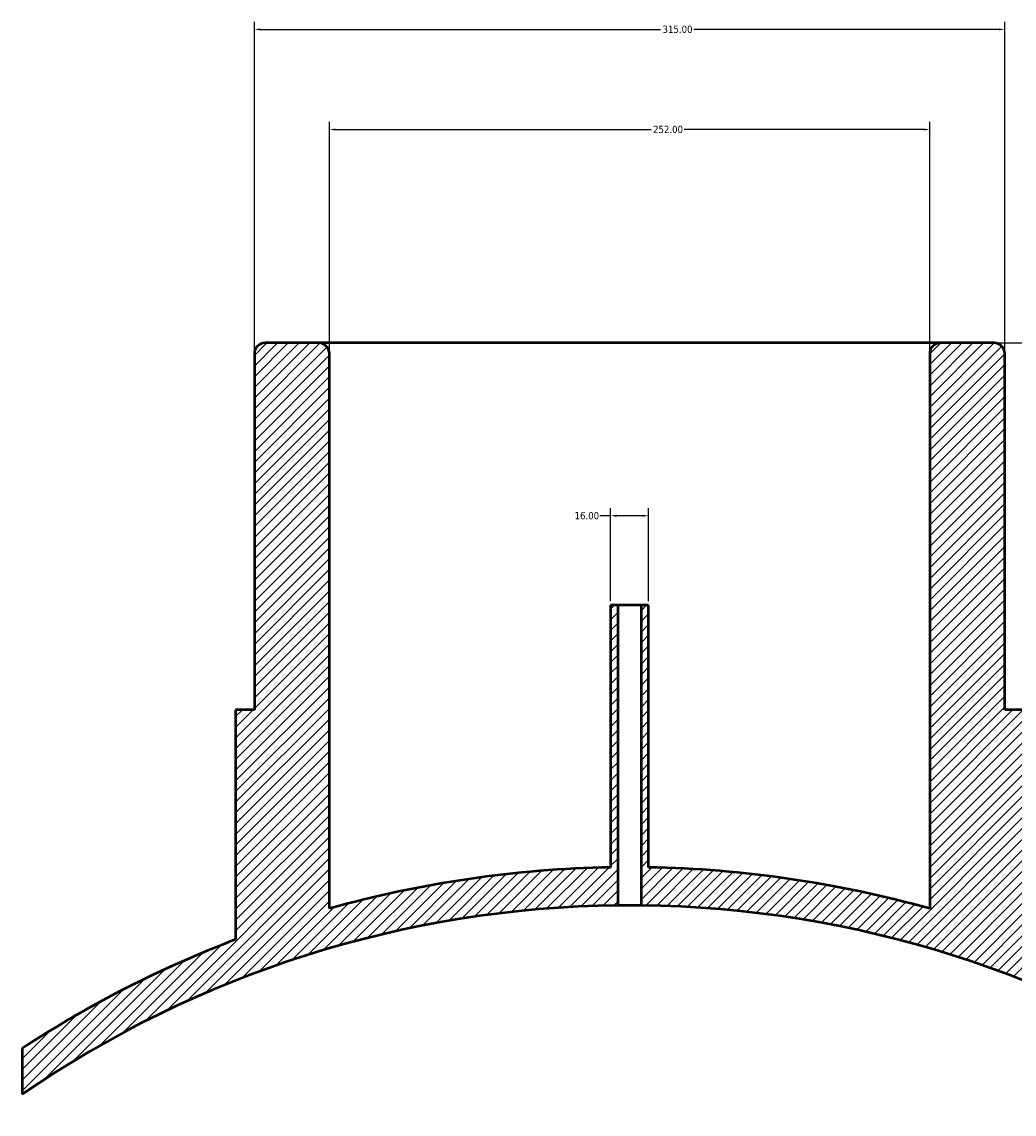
# Model space of a CAD drawing. Header units: millimetres. Extents: x -409 to 1790, y -460 to 2509.
# Tile 6 of 7: x 336 to 753, y 2051 to 2509. Entities that reach past the tile are written whole.
import ezdxf

# ---------------------------------------------------------------- set-up
doc = ezdxf.new("R2010")
doc.units = ezdxf.units.MM
for name, color, linetype, lineweight in [('Dimension (ANSI)', 7, 'Continuous', 25), ('Hatch (ANSI)', 7, 'Continuous', 18), ('Visible (ANSI)', 7, 'Continuous', 50)]:
    doc.layers.add(name, color=color, linetype=linetype, lineweight=lineweight)
doc.styles.add('Note Text (ANSI)', font='tahoma.ttf')
doc.dimstyles.new('Default - mm (ANSI)', dxfattribs={"dimtxt": 3.04800009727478, "dimasz": 2.5, "dimexe": 3.174999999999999, "dimexo": 1.600199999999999, "dimgap": 0.8, "dimtad": 0, "dimtoh": 1, "dimrnd": 1e-08, "dimzin": 4, "dimdsep": 46, "dimtxsty": 'Note Text (ANSI)', "dimcen": 0.09, "dimdle": 10, "dimclrd": 256, "dimclre": 256, "dimclrt": 256, "dimadec": 1, "dimazin": 1, "dimtfac": 1, "dimtofl": 0, "dimtmove": 0, "dimatfit": 3, "dimfxl": 1, "dimtolj": 1, "dimtzin": 4, "dimlwd": -1, "dimlwe": -1, "dimarcsym": 0})

# ---------------------------------------------------------------- blocks, each defined once
blk = doc.blocks.new('*D7')
at = {"layer": 'Defpoints', "color": 0, "transparency": 16777216}
for p in [(749.0312186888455, 2506.027222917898), (434.0312186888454, 2370.027222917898), (749.0312186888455, 2370.027222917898)]:
    blk.add_point(p, dxfattribs=at)
at = {"layer": 'Dimension (ANSI)', "transparency": 16777216}
for p, q in [((434.0312186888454, 2371.627422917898), (434.0312186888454, 2509.202222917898)), ((749.0312186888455, 2371.627422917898), (749.0312186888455, 2509.202222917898)), ((436.5312186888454, 2506.027222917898), (604.5594791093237, 2506.027222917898)), ((746.5312186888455, 2506.027222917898), (618.5029582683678, 2506.027222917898))]:
    blk.add_line(p, q, dxfattribs=at)
for points in [[(436.5312186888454, 2506.443889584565), (436.5312186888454, 2505.610556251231), (434.0312186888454, 2506.027222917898)], [(746.5312186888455, 2506.443889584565), (746.5312186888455, 2505.610556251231), (749.0312186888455, 2506.027222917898)]]:
    blk.add_solid(points, dxfattribs=at)
at = {"layer": 'Dimension (ANSI)', "transparency": 16777216, "insert": (605.3594791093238, 2507.614680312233), "char_height": 3.04800009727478, "attachment_point": 1, "style": 'Note Text (ANSI)'}
blk.add_mtext('\\A1;315.00', dxfattribs=at)
blk = doc.blocks.new('*D8')
at = {"layer": 'Defpoints', "color": 0, "transparency": 16777216}
for p in [(717.5312186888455, 2464.027222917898), (465.5312186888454, 2370.027222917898), (717.5312186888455, 2370.027222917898)]:
    blk.add_point(p, dxfattribs=at)
at = {"layer": 'Dimension (ANSI)', "transparency": 16777216}
for p, q in [((465.5312186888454, 2371.627422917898), (465.5312186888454, 2467.202222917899)), ((717.5312186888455, 2371.627422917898), (717.5312186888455, 2467.202222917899)), ((468.0312186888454, 2464.027222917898), (600.5717611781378, 2464.027222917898)), ((715.0312186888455, 2464.027222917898), (614.4906761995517, 2464.027222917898))]:
    blk.add_line(p, q, dxfattribs=at)
for points in [[(468.0312186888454, 2464.443889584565), (468.0312186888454, 2463.610556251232), (465.5312186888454, 2464.027222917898)], [(715.0312186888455, 2464.443889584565), (715.0312186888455, 2463.610556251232), (717.5312186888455, 2464.027222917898)]]:
    blk.add_solid(points, dxfattribs=at)
at = {"layer": 'Dimension (ANSI)', "transparency": 16777216, "insert": (601.3717611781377, 2465.614680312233), "char_height": 3.04800009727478, "attachment_point": 1, "style": 'Note Text (ANSI)'}
blk.add_mtext('\\A1;252.00', dxfattribs=at)
blk = doc.blocks.new('*D9')
at = {"layer": 'Defpoints', "color": 0, "transparency": 16777216}
for p in [(599.5312186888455, 2302.001341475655), (583.5312186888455, 2264.527222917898), (599.5312186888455, 2264.527222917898)]:
    blk.add_point(p, dxfattribs=at)
at = {"layer": 'Dimension (ANSI)', "transparency": 16777216}
for p, q in [((583.5312186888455, 2266.127422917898), (583.5312186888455, 2305.176341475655)), ((599.5312186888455, 2266.127422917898), (599.5312186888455, 2305.176341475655)), ((583.5312186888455, 2302.001341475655), (579.0127503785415, 2302.001341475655)), ((597.0312186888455, 2302.001341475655), (586.0312186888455, 2302.001341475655))]:
    blk.add_line(p, q, dxfattribs=at)
for points in [[(586.0312186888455, 2302.418008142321), (586.0312186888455, 2301.584674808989), (583.5312186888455, 2302.001341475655)], [(597.0312186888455, 2302.418008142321), (597.0312186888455, 2301.584674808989), (599.5312186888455, 2302.001341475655)]]:
    blk.add_solid(points, dxfattribs=at)
at = {"layer": 'Dimension (ANSI)', "transparency": 16777216, "insert": (568.4218945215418, 2303.587775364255), "char_height": 3.04800009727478, "attachment_point": 1, "style": 'Note Text (ANSI)'}
blk.add_mtext('\\A1;16.00', dxfattribs=at)
blk = doc.blocks.new('*D10')
at = {"layer": 'Defpoints', "color": 0, "transparency": 16777216}
for p in [(792.1897286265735, 2091.312727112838), (591.5312186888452, 1688.527222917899)]:
    blk.add_point(p, dxfattribs=at)
at = {"layer": 'Dimension (ANSI)', "transparency": 16777216}
for p, q in [((778.8600758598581, 2166.566788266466), (829.6795777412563, 2166.566788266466)), ((829.6795777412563, 2166.566788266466), (793.3044981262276, 2093.550424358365))]:
    blk.add_line(p, q, dxfattribs=at)
blk.add_solid([(792.9315485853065, 2093.736219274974), (793.677447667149, 2093.364629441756), (792.1897286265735, 2091.312727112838)], dxfattribs=at)
at = {"layer": 'Dimension (ANSI)', "transparency": 16777216, "insert": (763.2253837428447, 2168.153222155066), "char_height": 3.04800009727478, "attachment_point": 1, "style": 'Note Text (ANSI)'}
blk.add_mtext('\\A1;R450.00', dxfattribs=at)
blk = doc.blocks.new('*D11')
at = {"layer": 'Defpoints', "color": 0, "transparency": 16777216}
for p in [(722.0312186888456, 2374.527222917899), (591.5312186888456, 1688.527222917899), (983.531218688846, 1688.527222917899)]:
    blk.add_point(p, dxfattribs=at)
at = {"layer": 'Dimension (ANSI)', "transparency": 16777216}
for p, q in [((723.6314186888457, 2374.527222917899), (986.7062186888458, 2374.527222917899)), ((983.5312186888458, 2372.027222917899), (983.5312186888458, 1947.511244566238)), ((983.531218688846, 1691.0272229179), (983.5312186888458, 1933.543201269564)), ((593.1314186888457, 1688.527222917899), (986.7062186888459, 1688.527222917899))]:
    blk.add_line(p, q, dxfattribs=at)
for points in [[(983.1145520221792, 2372.027222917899), (983.9478853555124, 2372.027222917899), (983.5312186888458, 2374.527222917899)], [(983.1145520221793, 1691.0272229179), (983.9478853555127, 1691.0272229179), (983.531218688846, 1688.527222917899)]]:
    blk.add_solid(points, dxfattribs=at)
at = {"layer": 'Dimension (ANSI)', "transparency": 16777216, "insert": (981.937620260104, 1934.343201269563), "char_height": 3.04800009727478, "attachment_point": 1, "rotation": 90, "style": 'Note Text (ANSI)'}
blk.add_mtext('\\A1;686.00', dxfattribs=at)

msp = doc.modelspace()

# ---------------------------------------------------------------- hatches: boundary and pattern name
at = {"layer": 'Hatch (ANSI)'}
h = msp.add_hatch(dxfattribs=at)
h.set_pattern_fill('ANSI31', color=256, scale=25.4, style=0)
h.set_pattern_definition([(45, (0, 0), (-2.245064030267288, 2.245064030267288), [])])
edge = h.paths.add_edge_path()
edge.add_line((599.5312186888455, 2264.527222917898), (596.3312186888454, 2264.527222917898))
edge.add_line((596.3312186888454, 2264.527222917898), (596.3312186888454, 2138.501622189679))
edge.add_ellipse((591.5312186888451, 1688.527222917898), major_axis=(449.9743992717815, -4.800000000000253), ratio=1, start_angle=56.093058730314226, end_angle=90, ccw=False)
edge.add_line((846.5312186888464, 2059.303435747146), (846.5312186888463, 2078.56696448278))
edge.add_ellipse((591.5312186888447, 1688.527222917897), major_axis=(-390.0397415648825, 255.0000000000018), ratio=1, start_angle=270, end_angle=282.3896265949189)
edge.add_line((756.9062186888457, 2124.195800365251), (756.9062186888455, 2220.527222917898))
edge.add_line((756.9062186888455, 2220.527222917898), (749.0312186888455, 2220.527222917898))
edge.add_line((749.0312186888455, 2220.527222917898), (749.0312186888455, 2370.027222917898))
edge.add_ellipse((744.5312186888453, 2370.027222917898), major_axis=(0, 4.500000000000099), ratio=1, start_angle=270, end_angle=359.9999999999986)
edge.add_line((744.5312186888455, 2374.527222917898), (722.0312186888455, 2374.527222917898))
edge.add_ellipse((722.0312186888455, 2370.027222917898), major_axis=(-4.500000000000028, -1.066e-13), ratio=1, start_angle=270, end_angle=359.9999999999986)
edge.add_line((717.5312186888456, 2370.027222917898), (717.5312186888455, 2137.169619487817))
edge.add_ellipse((591.5312186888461, 1688.527222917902), major_axis=(-448.6423965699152, 125.9999999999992), ratio=1, start_angle=270, end_angle=284.7035863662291)
edge.add_line((599.5312186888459, 2154.458548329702), (599.5312186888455, 2264.527222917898))
edge = h.paths.add_edge_path()
edge.add_line((586.7312186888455, 2264.527222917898), (583.5312186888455, 2264.527222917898))
edge.add_line((583.5312186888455, 2264.527222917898), (583.5312186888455, 2154.458548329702))
edge.add_ellipse((591.5312186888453, 1688.527222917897), major_axis=(-465.9313254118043, -7.999999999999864), ratio=1, start_angle=270, end_angle=284.703586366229)
edge.add_line((465.5312186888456, 2137.169619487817), (465.5312186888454, 2370.027222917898))
edge.add_ellipse((461.0312186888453, 2370.027222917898), major_axis=(0, 4.500000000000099), ratio=1, start_angle=270, end_angle=359.9999999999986)
edge.add_line((461.0312186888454, 2374.527222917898), (438.5312186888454, 2374.527222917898))
edge.add_ellipse((438.5312186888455, 2370.027222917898), major_axis=(-4.500000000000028, -1.066e-13), ratio=1, start_angle=270, end_angle=359.9999999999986)
edge.add_line((434.0312186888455, 2370.027222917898), (434.0312186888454, 2220.527222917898))
edge.add_line((434.0312186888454, 2220.527222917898), (426.1562186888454, 2220.527222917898))
edge.add_line((426.1562186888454, 2220.527222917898), (426.1562186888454, 2124.195800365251))
edge.add_ellipse((591.5312186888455, 1688.527222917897), major_axis=(-435.668577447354, -165.3750000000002), ratio=1, start_angle=270, end_angle=282.3896265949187)
edge.add_line((336.5312186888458, 2078.566964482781), (336.5312186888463, 2059.303435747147))
edge.add_ellipse((591.5312186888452, 1688.527222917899), major_axis=(370.7762128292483, 254.9999999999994), ratio=1, start_angle=56.09305873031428, end_angle=90, ccw=False)
edge.add_line((586.7312186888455, 2138.501622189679), (586.7312186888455, 2264.527222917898))

# ---------------------------------------------------------------- linework, layer by layer
at = {"layer": 'Visible (ANSI)'}
for p, q in [((461.0312186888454, 2374.527222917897), (438.5312186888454, 2374.527222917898)), ((722.0312186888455, 2374.527222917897), (461.0312186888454, 2374.527222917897)), ((744.5312186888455, 2374.527222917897), (722.0312186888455, 2374.527222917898)), ((434.0312186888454, 2370.027222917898), (434.0312186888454, 2220.527222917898)), ((465.5312186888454, 2137.169619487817), (465.5312186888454, 2370.027222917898)), ((717.5312186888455, 2370.027222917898), (717.5312186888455, 2137.169619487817)), ((749.0312186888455, 2220.527222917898), (749.0312186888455, 2370.027222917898)), ((586.7312186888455, 2264.527222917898), (583.5312186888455, 2264.527222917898)), ((583.5312186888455, 2264.527222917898), (583.5312186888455, 2154.458548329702)), ((586.7312186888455, 2138.501622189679), (586.7312186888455, 2264.527222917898)), ((596.3312186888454, 2264.527222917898), (586.7312186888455, 2264.527222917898)), ((599.5312186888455, 2264.527222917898), (596.3312186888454, 2264.527222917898)), ((596.3312186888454, 2264.527222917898), (596.3312186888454, 2138.501622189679)), ((599.5312186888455, 2154.458548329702), (599.5312186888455, 2264.527222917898)), ((434.0312186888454, 2220.527222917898), (426.1562186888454, 2220.527222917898)), ((426.1562186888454, 2220.527222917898), (426.1562186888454, 2124.195800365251)), ((756.9062186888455, 2220.527222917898), (749.0312186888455, 2220.527222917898)), ((336.5312186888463, 2078.56696448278), (336.5312186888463, 2059.303435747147))]:
    msp.add_line(p, q, dxfattribs=at)
for centre, radius, start, end in [((438.5312186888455, 2370.027222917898), 4.500000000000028, 90.00000000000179, 180), ((461.0312186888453, 2370.027222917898), 4.500000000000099, 0, 89.99999999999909), ((722.0312186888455, 2370.027222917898), 4.500000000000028, 90.00000000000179, 180), ((744.5312186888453, 2370.027222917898), 4.500000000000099, 0, 89.9999999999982), ((591.5312186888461, 1688.527222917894), 466.0000000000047, 90.98366685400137, 105.6872532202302), ((591.5312186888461, 1688.527222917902), 465.9999999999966, 74.3127467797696, 89.01633314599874), ((591.5312186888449, 1688.527222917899), 449.999999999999, 90.6111665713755, 124.5181078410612), ((591.5312186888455, 1688.527222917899), 449.9999999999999, 55.48189215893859, 89.38883342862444), ((591.53121868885, 1688.527222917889), 466.0000000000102, 110.7862110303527, 123.1758376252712)]:
    msp.add_arc(centre, radius, start, end, dxfattribs=at)
msp.add_open_spline([(596.3312186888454, 2138.501622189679), (596.3312186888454, 2138.501622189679), (596.2107673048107, 2138.502957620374), (595.7209083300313, 2138.507785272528), (595.3515009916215, 2138.511208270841), (594.4991614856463, 2138.517637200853), (593.9594152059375, 2138.521060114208), (592.7767958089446, 2138.525887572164), (592.1339223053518, 2138.527222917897), (590.9285150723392, 2138.527222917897), (590.2856415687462, 2138.525887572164), (589.1030221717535, 2138.521060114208), (588.5632758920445, 2138.517637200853), (587.7109363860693, 2138.511208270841), (587.3415290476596, 2138.507785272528), (586.8516700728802, 2138.502957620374), (586.7312186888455, 2138.501622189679), (586.7312186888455, 2138.501622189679)], degree=3, knots=[0, 0, 0, 0, 0.1808110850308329, 0.1808110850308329, 0.3616221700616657, 0.3616221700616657, 0.5424332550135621, 0.5424332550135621, 0.7232443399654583, 0.7232443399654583, 0.9040554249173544, 0.9040554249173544, 1.08486650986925, 1.08486650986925, 1.265677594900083, 1.265677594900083, 1.446488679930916, 1.446488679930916, 1.446488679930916, 1.446488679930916], dxfattribs=at)

# ---------------------------------------------------------------- dimensions: what is measured, and where the dimension line sits
at = {"layer": 'Dimension (ANSI)'}
for base, p1, p2, angle, override, picture, middle in [((749.0312186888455, 2506.027222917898), (434.0312186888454, 2370.027222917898), (749.0312186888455, 2370.027222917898), 180, {"dimgap": 0.8, "dimtoh": 0, "dimdec": 2, "dimtol": 0, "dimlim": 0, "dimtp": 0, "dimtm": 0, "dimtdec": 2, "dimatfit": 1}, '*D7', (611.5312186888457, 2506.027222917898)), ((983.531218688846, 1688.527222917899), (722.0312186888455, 2374.527222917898), (591.5312186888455, 1688.527222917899), 270, {"dimgap": 0.8, "dimtoh": 0, "dimdec": 2, "dimtol": 0, "dimlim": 0, "dimtp": 0, "dimtm": 0, "dimtdec": 2, "dimatfit": 1}, '*D11', (983.5312186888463, 1940.5272229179)), ((599.5312186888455, 2302.001341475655), (583.5312186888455, 2264.527222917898), (599.5312186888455, 2264.527222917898), 180, {"dimgap": 0.8, "dimtoh": 0, "dimdec": 2, "dimtol": 0, "dimlim": 0, "dimtp": 0, "dimtm": 0, "dimtdec": 2, "dimatfit": 2}, '*D9', (573.3173224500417, 2302.001341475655))]:
    dim = msp.add_linear_dim(base=base, p1=p1, p2=p2, angle=angle, dimstyle='Default - mm (ANSI)', override=override, dxfattribs=at)
    dim.commit()
    dim.dimension.update_dxf_attribs({"geometry": picture, "text_midpoint": middle, "dimtype": 160})
dim = msp.add_linear_dim(base=(717.5312186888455, 2464.027222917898), p1=(465.5312186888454, 2370.027222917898), p2=(717.5312186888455, 2370.027222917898), dimstyle='Default - mm (ANSI)', override={"dimgap": 0.8, "dimtoh": 0, "dimdec": 2, "dimtol": 0, "dimlim": 0, "dimtp": 0, "dimtm": 0, "dimtdec": 2, "dimatfit": 1}, dxfattribs=at)
dim.commit()
dim.dimension.update_dxf_attribs({"geometry": '*D8', "text_midpoint": (607.5312186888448, 2464.027222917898), "dimtype": 160})
dim = msp.add_radius_dim(center=(591.5312186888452, 1688.527222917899), mpoint=(792.1897286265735, 2091.312727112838), dimstyle='Default - mm (ANSI)', override={"dimgap": 0.8, "dimtih": 1, "dimdec": 2, "dimlfac": 0.9999999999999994, "dimcen": 0, "dimtol": 0, "dimlim": 0, "dimtp": 0, "dimtm": 0, "dimtdec": 2}, dxfattribs=at)
dim.commit()
dim.dimension.update_dxf_attribs({"geometry": '*D10', "text_midpoint": (770.6427298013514, 2166.566788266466), "dimtype": 164})

doc.saveas('drawing.dxf')
